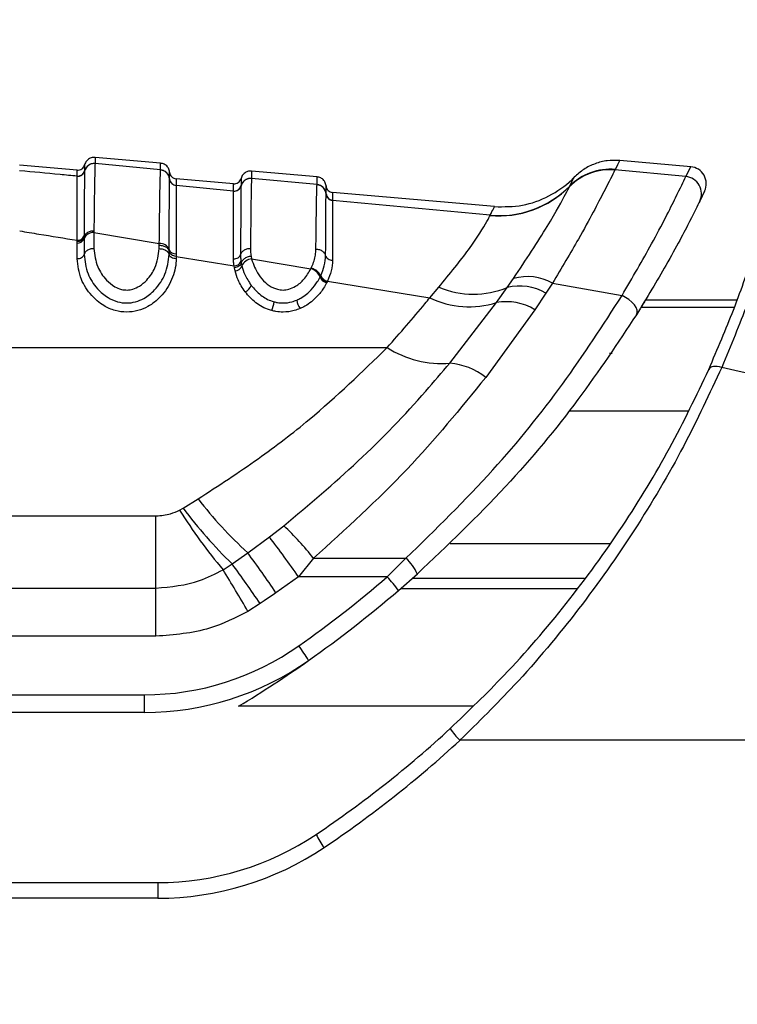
# Model space of a CAD drawing. Header units: millimetres. Extents: x 1684 to 18395, y 701 to 16538.
# Tile 15 of 61: x 3340 to 3390, y 5210 to 5279. Entities that reach past the tile are written whole.
import ezdxf

# ---------------------------------------------------------------- set-up
doc = ezdxf.new("R2010")
doc.units = ezdxf.units.MM
doc.header["$LTSCALE"] = 2
doc.layers.add('COMPONENT_GEOMETRY', color=7, linetype='Continuous')
doc.styles.add('SLDTEXTSTYLE0', font='TXT', dxfattribs={"width": 0.75})
doc.dimstyles.new('SLDDIMSTYLE1', dxfattribs={"dimtxt": 100, "dimasz": 6.604, "dimexe": 0, "dimexo": 0.0625, "dimgap": 25, "dimtad": 0, "dimtih": 1, "dimtoh": 1, "dimdec": 1, "dimrnd": 1e-09, "dimzin": 12, "dimdsep": 46, "dimtxsty": 'SLDTEXTSTYLE0', "dimsah": 1, "dimcen": 0.09, "dimadec": 0, "dimazin": 3, "dimtfac": 1, "dimtdec": 1, "dimtofl": 0, "dimtmove": 0, "dimatfit": 3, "dimfxl": 1, "dimfrac": 2, "dimtolj": 1, "dimtzin": 12, "dimarcsym": 0})

# ---------------------------------------------------------------- blocks, each defined once
blk = doc.blocks.new('_D_2')
at = {"layer": 'COMPONENT_GEOMETRY', "color": 7}
for p, q in [((7817.169, 5970.28), (7817.169, 3903.617)), ((7617.099, 3883.305), (7586.631, 3883.305)), ((7586.631, 3883.305), (7586.631, 3724.555)), ((8017.238, 3883.305), (8047.707, 3883.305)), ((8047.707, 3883.305), (8047.707, 3724.555)), ((7586.631, 3724.555), (7617.099, 3724.555)), ((8047.707, 3724.555), (8017.238, 3724.555)), ((7817.169, 1508.274), (7817.169, 3574.937)), ((3335.908, 1508.274), (7823.519, 1508.274))]:
    blk.add_line(p, q, dxfattribs=at)
for points in [[(7817.169, 5970.28), (7816.153, 5963.676), (7818.185, 5963.676)], [(7817.169, 1508.274), (7818.185, 1514.878), (7816.153, 1514.878)]]:
    blk.add_solid(points, dxfattribs=at)
at = {"layer": 'COMPONENT_GEOMETRY', "color": 7, "char_height": 100, "attachment_point": 1, "style": 'SLDTEXTSTYLE0'}
for s, insert in [('7\'3.83"', (7617.099, 3853.462)), ('2231', (7669.391, 3703.844))]:
    blk.add_mtext(s, dxfattribs=dict(at, insert=insert))

msp = doc.modelspace()

# ---------------------------------------------------------------- linework, layer by layer
at = {"color": 7, "linetype": 'Continuous', "lineweight": 25}
for p, q in [((3349.568, 5269.281), (3344.963, 5269.684)), ((3343.697, 5268.791), (3339.66, 5269.144)), ((3344.963, 5269.252), (3344.963, 5269.246)), ((3349.568, 5268.809), (3344.963, 5269.246)), ((3349.568, 5268.804), (3349.568, 5268.809)), ((3381.522, 5268.811), (3381.518, 5268.801)), ((3386.509, 5268.334), (3381.518, 5268.801)), ((3381.533, 5268.832), (3381.522, 5268.811)), ((3386.845, 5269.031), (3381.852, 5269.468)), ((3386.509, 5268.334), (3386.845, 5269.031)), ((3343.697, 5268.36), (3343.697, 5268.364)), ((3343.697, 5268.355), (3343.697, 5268.36)), ((3344.225, 5268.732), (3344.224, 5268.726)), ((3344.225, 5268.736), (3344.225, 5268.732)), ((3350.205, 5268.164), (3350.205, 5268.17)), ((3350.205, 5268.161), (3350.205, 5268.164)), ((3354.697, 5267.828), (3350.66, 5268.182)), ((3360.568, 5268.318), (3355.963, 5268.721)), ((3355.963, 5268.209), (3355.963, 5268.204)), ((3360.568, 5267.769), (3355.963, 5268.204)), ((3350.66, 5267.713), (3350.66, 5267.707)), ((3350.66, 5267.707), (3350.66, 5267.704)), ((3354.697, 5267.322), (3350.66, 5267.704)), ((3355.225, 5267.689), (3355.224, 5267.684)), ((3355.225, 5267.693), (3355.225, 5267.689)), ((3360.568, 5267.763), (3360.568, 5267.769)), ((3378.318, 5267.631), (3378.323, 5267.642)), ((3378.323, 5267.642), (3378.335, 5267.665)), ((3354.697, 5267.318), (3354.697, 5267.322)), ((3354.697, 5267.313), (3354.697, 5267.318)), ((3361.205, 5267.124), (3361.205, 5267.129)), ((3361.205, 5267.12), (3361.205, 5267.124)), ((3373.05, 5266.223), (3361.66, 5267.219)), ((3387.823, 5267.318), (3387.482, 5266.615)), ((3361.66, 5266.672), (3361.66, 5266.667)), ((3361.66, 5266.667), (3361.66, 5266.664)), ((3372.738, 5265.621), (3361.66, 5266.664)), ((3372.733, 5265.602), (3372.738, 5265.621)), ((3344.189, 5264.163), (3344.188, 5264.085)), ((3344.188, 5264.085), (3344.188, 5263.97)), ((3344.188, 5263.97), (3344.188, 5262.86)), ((3344.88, 5264.515), (3344.879, 5264.397)), ((3344.879, 5264.397), (3344.879, 5263.271)), ((3344.879, 5264.397), (3349.479, 5263.628)), ((3343.695, 5263.665), (3343.696, 5263.779)), ((3343.695, 5262.566), (3343.695, 5263.665)), ((3343.696, 5263.779), (3343.696, 5263.858)), ((3349.479, 5263.271), (3349.479, 5263.511)), ((3350.169, 5263.096), (3350.169, 5263.21)), ((3350.169, 5262.86), (3350.169, 5263.096)), ((3350.661, 5262.908), (3350.662, 5262.721)), ((3350.662, 5262.721), (3350.662, 5262.566)), ((3350.662, 5262.721), (3354.735, 5262.058)), ((3355.929, 5262.737), (3355.968, 5262.545)), ((3354.755, 5261.934), (3354.735, 5262.058)), ((3354.804, 5261.706), (3354.755, 5261.934)), ((3355.225, 5262.382), (3355.244, 5262.266)), ((3355.244, 5262.266), (3355.289, 5262.055)), ((3355.968, 5262.545), (3360.135, 5261.851)), ((3360.135, 5261.851), (3360.165, 5261.914)), ((3360.781, 5261.28), (3360.815, 5261.349)), ((3360.815, 5261.349), (3360.833, 5261.387)), ((3361.28, 5260.95), (3361.243, 5260.876)), ((3361.299, 5260.991), (3361.28, 5260.95)), ((3361.299, 5260.991), (3368.493, 5259.825)), ((3368.493, 5259.825), (3369.14, 5260.562)), ((3373.193, 5259.482), (3373.942, 5260.54)), ((3373.942, 5260.54), (3374.386, 5261.176)), ((3377.119, 5260.839), (3376.656, 5260.142)), ((3377.119, 5260.839), (3382.015, 5259.971)), ((3376.656, 5260.142), (3375.879, 5258.98)), ((3369.908, 5255.229), (3373.193, 5259.482)), ((3383.683, 5259.685), (3390.104, 5259.685)), ((3375.879, 5258.98), (3372.428, 5254.217)), ((3309.999, 5256.319), (3365.5, 5256.319)), ((3351.15, 5245.031), (3352.211, 5245.689)), ((3350.902, 5244.891), (3351.15, 5245.031)), ((3312.09, 5244.5), (3349.245, 5244.5)), ((3349.245, 5239.42), (3349.245, 5244.5)), ((3357.222, 5243.015), (3358.233, 5243.795)), ((3355.693, 5241.9), (3357.222, 5243.015)), ((3354.6, 5241.117), (3355.693, 5241.9)), ((3353.962, 5240.707), (3354.6, 5241.117)), ((3360.321, 5241.508), (3359.273, 5240.205)), ((3360.321, 5241.508), (3366.822, 5241.508)), ((3366.822, 5241.508), (3365.511, 5240.205)), ((3359.273, 5240.205), (3357.684, 5239.092)), ((3365.511, 5240.205), (3359.273, 5240.205)), ((3366.292, 5239.251), (3367.622, 5240.414)), ((3312.09, 5239.42), (3349.245, 5239.42)), ((3349.245, 5236.033), (3349.245, 5239.42)), ((3356.571, 5238.326), (3355.71, 5237.78)), ((3349.245, 5236.033), (3312.09, 5236.033)), ((3298.968, 5231.917), (3348.444, 5231.917)), ((3348.444, 5230.676), (3348.444, 5231.917)), ((3348.444, 5230.676), (3298.968, 5230.676)), ((3448.743, 5228.717), (3370.616, 5228.717)), ((3294.968, 5218.717), (3349.368, 5218.717)), ((3349.368, 5218.717), (3349.368, 5217.62)), ((3349.368, 5217.62), (3294.968, 5217.62))]:
    msp.add_line(p, q, dxfattribs=at)
at = {"color": 8, "linetype": 'Continuous', "lineweight": 25}
for p, q in [((3355.225, 5268.2), (3355.225, 5268.198)), ((3383.364, 5259.166), (3389.921, 5259.166)), ((3378.307, 5251.879), (3386.664, 5251.879)), ((3369.925, 5242.548), (3381.153, 5242.548)), ((3379.368, 5240.089), (3367.255, 5240.089)), ((3366.438, 5239.377), (3378.851, 5239.377)), ((3371.52, 5231.111), (3355.058, 5231.111))]:
    msp.add_line(p, q, dxfattribs=at)
at = {"color": 7, "linetype": 'Continuous', "lineweight": 25, "flags": 128}
for points in [[(3383.03, 5258.632), (3383.08, 5258.773), (3383.07, 5258.941), (3383.002, 5259.128), (3382.88, 5259.322), (3382.709, 5259.514), (3382.5, 5259.693), (3382.265, 5259.848), (3382.015, 5259.971)], [(3389.023, 5254.928), (3388.867, 5254.969), (3388.715, 5254.992), (3388.572, 5254.999), (3388.441, 5254.987), (3388.327, 5254.959), (3388.232, 5254.914), (3388.16, 5254.853), (3388.111, 5254.78)]]:
    msp.add_lwpolyline(points, dxfattribs=at)
at = {"color": 7, "linetype": 'Continuous', "lineweight": 25}
for centre, radius, start, end in [((3344.901, 5268.549), 0.7, 84.97124, 165.35687), ((3349.508, 5268.113), 0.699, 4.67178, 85.07883), ((3381.158, 5264.824), 3.994, 84.83396, 135.33008), ((3381.162, 5264.835), 3.993, 84.82475, 135.31619), ((3381.172, 5264.858), 3.991, 84.81052, 135.30579), ((3386.74, 5267.836), 1.2, 334.43657, 85), ((3343.741, 5268.862), 0.5, 264.97875, 345.33417), ((3343.741, 5268.853), 0.5, 265.00308, 345.33833), ((3350.703, 5268.21), 0.499, 184.67172, 265.07874), ((3350.703, 5268.201), 0.5, 184.69504, 265.06787), ((3355.901, 5267.507), 0.7, 84.96748, 165.33833), ((3386.403, 5267.139), 1.199, 334.08419, 84.96717), ((3354.741, 5267.82), 0.5, 264.97477, 345.32069), ((3354.741, 5267.811), 0.5, 264.98976, 345.32035), ((3360.508, 5267.072), 0.699, 4.68473, 85.09192), ((3373.364, 5272.552), 6.979, 264.80571, 315.28289), ((3373.369, 5272.577), 6.985, 264.81944, 315.30965), ((3361.703, 5267.17), 0.499, 184.68465, 265.09181), ((3361.703, 5267.161), 0.499, 184.7036, 265.08128), ((3343.741, 5264.142), 0.48, 264.59932, 338.91578), ((3343.742, 5264.334), 0.479, 264.50452, 339.07421), ((3344.815, 5263.728), 0.672, 84.59932, 158.91578), ((3349.545, 5262.958), 0.674, 22.00738, 95.6068), ((3350.617, 5263.388), 0.481, 201.6492, 275.34955), ((3354.741, 5262.581), 0.523, 269.27413, 337.66087), ((3354.774, 5262.26), 0.555, 273.12236, 338.24688), ((3356.011, 5261.77), 0.776, 93.17071, 158.49119), ((3359.94, 5260.979), 0.893, 19.67195, 77.43163), ((3361.383, 5261.501), 0.641, 200.18969, 257.44388), ((3361.42, 5261.606), 0.627, 200.48541, 258.89574), ((3375.351, 5257.753), 3.557, 60.19136, 105.7429), ((3355.241, 5260.921), 0.736, 291.60222, 341.80172), ((3371.566, 5266.336), 6.264, 247.20463, 292.29243), ((3374.806, 5256.985), 3.659, 59.63546, 103.6556), ((3371.275, 5265.584), 6.396, 244.21513, 287.44841), ((3355.425, 5259.764), 2.139, 336.74202, 353.93357), ((3360.575, 5259.886), 1.452, 189.10345, 214.5169), ((3373.879, 5255.721), 3.823, 58.46172, 100.33969), ((3369.32, 5262.312), 7.107, 237.48561, 274.74793), ((3369.478, 5250.516), 4.733, 51.4564, 84.7868), ((3375.049, 5263.187), 28.771, 217.4582, 227.72078), ((3383.619, 5265.6), 38.72, 212.33274, 220.00896), ((3378.103, 5265.308), 33.728, 216.95391, 225.82585), ((3345.408, 5229.991), 18.842, 37.67668, 47.1039), ((3273.561, 5179.827), 104.842, 35.16162, 37.06316), ((3267.337, 5177.154), 109.54, 34.43305, 36.23309), ((3264.513, 5175.407), 111.505, 34.35147, 36.10745), ((3364.64, 5239.074), 3.269, 24.21062, 48.12123), ((3247.04, 5174.863), 125.569, 30.06943, 31.62518), ((3310.635, 5304.281), 84.364, 305.21714, 310.5774), ((3355.308, 5231.054), 13.705, 36.73414, 41.88688), ((3310.635, 5304.239), 85.564, 305.21714, 310.5774), ((3348.444, 5250.717), 18.8, 270, 305.21714), ((3346.812, 5226.169), 15.493, 31.81285, 36.37941), ((3348.444, 5250.676), 20, 270, 305.21714), ((3310.635, 5304.239), 85.564, 301.27769, 305.21714), ((3317.168, 5286.717), 77.8, 303.85503, 312.70802), ((3373.536, 5231.793), 4.242, 211.95692, 226.48397), ((3317.168, 5286.62), 78.8, 303.85503, 312.70802), ((3349.368, 5238.717), 20, 270, 303.85503), ((3365.218, 5224.307), 5.197, 205.04231, 216.98513), ((3349.368, 5238.62), 21, 270, 303.85503)]:
    msp.add_arc(centre, radius, start, end, dxfattribs=at)
for points, knots in [([(3344.963, 5269.684), (3344.871, 5269.681), (3344.686, 5269.676), (3344.441, 5269.535), (3344.287, 5269.35), (3344.241, 5269.213), (3344.225, 5269.163)], [0, 0, 0, 0, 0.279636, 0.559272, 0.838908, 1, 1, 1, 1]), ([(3344.963, 5269.684), (3344.963, 5269.684), (3344.963, 5269.682), (3344.963, 5269.653), (3344.963, 5269.56), (3344.963, 5269.441), (3344.963, 5269.305), (3344.963, 5269.252)], [0, 0, 0, 0, 0.04475, 0.3480765, 0.4997344, 0.8031202, 1, 1, 1, 1]), ([(3343.697, 5268.364), (3343.697, 5268.446), (3343.697, 5268.574), (3343.697, 5268.744), (3343.697, 5268.771), (3343.697, 5268.791)], [0, 0, 0, 0, 0.315656, 0.498077, 1, 1, 1, 1]), ([(3344.963, 5269.252), (3344.871, 5269.249), (3344.686, 5269.244), (3344.441, 5269.103), (3344.287, 5268.918), (3344.241, 5268.782), (3344.225, 5268.732)], [0, 0, 0, 0, 0.279621, 0.559243, 0.838864, 1, 1, 1, 1]), ([(3344.225, 5269.163), (3344.225, 5269.143), (3344.225, 5269.116), (3344.225, 5268.946), (3344.225, 5268.817), (3344.225, 5268.736)], [0, 0, 0, 0, 0.501924, 0.684345, 1, 1, 1, 1]), ([(3344.963, 5269.246), (3344.961, 5269.22), (3344.953, 5269.111), (3344.941, 5268.693), (3344.926, 5267.945), (3344.907, 5266.774), (3344.891, 5265.487), (3344.88, 5264.515)], [0, 0, 0, 0, 0.078702, 0.324589, 0.496687, 0.620034, 1, 1, 1, 1]), ([(3349.479, 5263.628), (3349.489, 5264.549), (3349.505, 5265.93), (3349.523, 5267.131), (3349.544, 5268.242), (3349.557, 5268.56), (3349.568, 5268.804)], [0, 0, 0, 0, 0.328466, 0.492618, 0.610176, 1, 1, 1, 1]), ([(3349.568, 5268.809), (3349.568, 5268.828), (3349.568, 5268.937), (3349.568, 5269.06), (3349.568, 5269.191), (3349.568, 5269.267), (3349.568, 5269.277), (3349.568, 5269.281)], [0, 0, 0, 0, 0.061922, 0.352279, 0.497453, 0.787868, 1, 1, 1, 1]), ([(3350.205, 5268.64), (3350.197, 5268.692), (3350.176, 5268.834), (3350.057, 5269.044), (3349.84, 5269.225), (3349.659, 5269.262), (3349.568, 5269.281)], [0, 0, 0, 0, 0.161092, 0.440728, 0.720364, 1, 1, 1, 1]), ([(3350.205, 5268.164), (3350.197, 5268.216), (3350.176, 5268.358), (3350.056, 5268.568), (3349.839, 5268.749), (3349.658, 5268.785), (3349.568, 5268.804)], [0, 0, 0, 0, 0.161045, 0.440696, 0.720348, 1, 1, 1, 1]), ([(3381.518, 5268.801), (3381.324, 5268.42), (3380.94, 5267.664), (3379.307, 5264.503), (3377.759, 5261.911), (3377.119, 5260.839)], [0, 0, 0, 0, 0.373601, 0.740943, 1, 1, 1, 1]), ([(3381.852, 5269.468), (3381.846, 5269.457), (3381.83, 5269.423), (3381.653, 5269.071), (3381.533, 5268.832)], [0, 0, 0, 0, 0.32125, 1, 1, 1, 1]), ([(3343.697, 5268.364), (3343.297, 5268.402), (3341.951, 5268.53), (3340.606, 5268.658), (3339.66, 5268.748)], [0, 0, 0, 0, 0.297159, 1, 1, 1, 1]), ([(3343.696, 5263.858), (3343.696, 5263.977), (3343.696, 5264.738), (3343.696, 5265.858), (3343.696, 5267.584), (3343.697, 5268.034), (3343.697, 5268.355)], [0, 0, 0, 0, 0.046606, 0.296296, 0.499313, 1, 1, 1, 1]), ([(3344.224, 5268.726), (3344.224, 5268.714), (3344.219, 5268.561), (3344.211, 5267.851), (3344.199, 5266.208), (3344.193, 5265.06), (3344.189, 5264.285), (3344.189, 5264.163)], [0, 0, 0, 0, 0.038183, 0.500666, 0.703622, 0.953369, 1, 1, 1, 1]), ([(3350.169, 5263.21), (3350.17, 5263.385), (3350.174, 5264.234), (3350.18, 5265.449), (3350.192, 5267.321), (3350.2, 5267.809), (3350.205, 5268.161)], [0, 0, 0, 0, 0.062027, 0.301058, 0.495826, 1, 1, 1, 1]), ([(3350.205, 5268.17), (3350.205, 5268.304), (3350.205, 5268.485), (3350.205, 5268.615), (3350.205, 5268.63), (3350.205, 5268.64)], [0, 0, 0, 0, 0.497444, 0.671476, 1, 1, 1, 1]), ([(3350.66, 5268.182), (3350.66, 5268.172), (3350.66, 5268.157), (3350.66, 5268.028), (3350.66, 5267.847), (3350.66, 5267.713)], [0, 0, 0, 0, 0.328526, 0.502557, 1, 1, 1, 1]), ([(3355.963, 5268.721), (3355.871, 5268.719), (3355.686, 5268.714), (3355.441, 5268.573), (3355.287, 5268.387), (3355.241, 5268.25), (3355.225, 5268.2)], [0, 0, 0, 0, 0.279636, 0.559272, 0.838908, 1, 1, 1, 1]), ([(3355.963, 5268.209), (3355.871, 5268.207), (3355.686, 5268.202), (3355.441, 5268.061), (3355.287, 5267.876), (3355.241, 5267.739), (3355.225, 5267.689)], [0, 0, 0, 0, 0.279624, 0.559248, 0.838872, 1, 1, 1, 1]), ([(3355.225, 5268.198), (3355.225, 5268.187), (3355.225, 5268.171), (3355.224, 5268.032), (3355.225, 5267.838), (3355.225, 5267.693)], [0, 0, 0, 0, 0.323837, 0.493792, 1, 1, 1, 1]), ([(3355.963, 5268.204), (3355.959, 5268.129), (3355.945, 5267.836), (3355.919, 5266.372), (3355.895, 5264.173), (3355.885, 5263.272)], [0, 0, 0, 0, 0.1671708, 0.6586021, 1, 1, 1, 1]), ([(3355.963, 5268.721), (3355.963, 5268.717), (3355.963, 5268.706), (3355.963, 5268.605), (3355.963, 5268.44), (3355.963, 5268.28), (3355.963, 5268.209)], [0, 0, 0, 0, 0.2211371, 0.4996836, 0.7787658, 1, 1, 1, 1]), ([(3360.568, 5267.769), (3360.568, 5267.847), (3360.568, 5268.017), (3360.568, 5268.191), (3360.568, 5268.3), (3360.568, 5268.313), (3360.568, 5268.318)], [0, 0, 0, 0, 0.229155, 0.497999, 0.767356, 1, 1, 1, 1]), ([(3361.205, 5267.677), (3361.197, 5267.729), (3361.176, 5267.872), (3361.057, 5268.082), (3360.84, 5268.263), (3360.659, 5268.3), (3360.568, 5268.318)], [0, 0, 0, 0, 0.161092, 0.440728, 0.720364, 1, 1, 1, 1]), ([(3373.05, 5266.223), (3373.71, 5266.219), (3375.031, 5266.212), (3376.914, 5266.901), (3378.07, 5267.71), (3378.593, 5268.23), (3378.651, 5268.288)], [0, 0, 0, 0, 0.320009, 0.640018, 0.960026, 1, 1, 1, 1]), ([(3378.335, 5267.665), (3378.477, 5267.945), (3378.643, 5268.271), (3378.65, 5268.286), (3378.651, 5268.288)], [0, 0, 0, 0, 0.858737, 1, 1, 1, 1]), ([(3382.015, 5259.971), (3382.747, 5261.23), (3384.367, 5264.019), (3385.964, 5267.222), (3386.327, 5267.963), (3386.509, 5268.334)], [0, 0, 0, 0, 0.291567, 0.64553, 1, 1, 1, 1]), ([(3350.66, 5267.704), (3350.66, 5267.697), (3350.66, 5267.547), (3350.661, 5266.819), (3350.661, 5265.091), (3350.662, 5263.903), (3350.661, 5263.078), (3350.661, 5262.908)], [0, 0, 0, 0, 0.0237849, 0.5040366, 0.6987849, 0.9379242, 1, 1, 1, 1]), ([(3354.697, 5267.322), (3354.697, 5267.467), (3354.697, 5267.661), (3354.697, 5267.801), (3354.697, 5267.817), (3354.697, 5267.828)], [0, 0, 0, 0, 0.498522, 0.665896, 1, 1, 1, 1]), ([(3355.224, 5267.684), (3355.224, 5267.681), (3355.22, 5267.528), (3355.212, 5266.81), (3355.201, 5264.969), (3355.195, 5263.652), (3355.191, 5262.852)], [0, 0, 0, 0, 0.007962, 0.495763, 0.693873, 1, 1, 1, 1]), ([(3360.493, 5263.223), (3360.503, 5264.095), (3360.52, 5265.589), (3360.542, 5266.927), (3360.557, 5267.558), (3360.565, 5267.712), (3360.568, 5267.763)], [0, 0, 0, 0, 0.360245, 0.616478, 0.87209, 1, 1, 1, 1]), ([(3361.205, 5267.124), (3361.197, 5267.176), (3361.176, 5267.318), (3361.056, 5267.527), (3360.839, 5267.708), (3360.658, 5267.745), (3360.568, 5267.763)], [0, 0, 0, 0, 0.161052, 0.440701, 0.720351, 1, 1, 1, 1]), ([(3361.205, 5267.129), (3361.205, 5267.286), (3361.205, 5267.494), (3361.205, 5267.647), (3361.205, 5267.665), (3361.205, 5267.677)], [0, 0, 0, 0, 0.498209, 0.65934, 1, 1, 1, 1]), ([(3374.386, 5261.176), (3375.248, 5262.481), (3376.962, 5265.075), (3378.04, 5267.081), (3378.247, 5267.49), (3378.318, 5267.631)], [0, 0, 0, 0, 0.3986557, 0.7924475, 1, 1, 1, 1]), ([(3354.696, 5262.555), (3354.696, 5263.337), (3354.696, 5264.623), (3354.696, 5266.491), (3354.697, 5266.97), (3354.697, 5267.313)], [0, 0, 0, 0, 0.305943, 0.504043, 1, 1, 1, 1]), ([(3361.175, 5262.778), (3361.177, 5263.154), (3361.181, 5264.04), (3361.191, 5265.791), (3361.199, 5266.843), (3361.204, 5267.079), (3361.205, 5267.12)], [0, 0, 0, 0, 0.155855, 0.367463, 0.888474, 1, 1, 1, 1]), ([(3361.66, 5267.219), (3361.66, 5267.207), (3361.66, 5267.189), (3361.66, 5267.036), (3361.66, 5266.829), (3361.66, 5266.672)], [0, 0, 0, 0, 0.340661, 0.501792, 1, 1, 1, 1]), ([(3361.66, 5266.664), (3361.66, 5266.624), (3361.66, 5266.4), (3361.661, 5265.382), (3361.662, 5263.684), (3361.661, 5262.823), (3361.661, 5262.458)], [0, 0, 0, 0, 0.1114205, 0.6322798, 0.8440097, 1, 1, 1, 1]), ([(3372.738, 5265.621), (3372.829, 5265.794), (3373.011, 5266.146), (3373.037, 5266.197), (3373.05, 5266.223)], [0, 0, 0, 0, 0.493573, 1, 1, 1, 1]), ([(3387.482, 5266.615), (3387.308, 5266.26), (3386.958, 5265.548), (3385.37, 5262.479), (3383.76, 5259.832), (3383.03, 5258.632)], [0, 0, 0, 0, 0.352553, 0.706371, 1, 1, 1, 1]), ([(3369.14, 5260.562), (3369.901, 5261.499), (3370.878, 5262.7), (3372.09, 5264.437), (3372.611, 5265.306), (3372.713, 5265.554), (3372.733, 5265.602)], [0, 0, 0, 0, 0.369773, 0.474126, 0.896691, 1, 1, 1, 1]), ([(3392.772, 5265.199), (3392.638, 5264.763), (3392.37, 5263.889), (3391.101, 5259.938), (3389.658, 5256.459), (3389.023, 5254.928)], [0, 0, 0, 0, 0.3588979, 0.7178919, 1, 1, 1, 1]), ([(3339.662, 5264.517), (3340.114, 5264.443), (3341.458, 5264.223), (3342.803, 5264.003), (3343.696, 5263.858)], [0, 0, 0, 0, 0.336503, 1, 1, 1, 1]), ([(3344.88, 5264.515), (3344.788, 5264.508), (3344.604, 5264.492), (3344.372, 5264.373), (3344.234, 5264.227), (3344.201, 5264.123), (3344.188, 5264.085)], [0, 0, 0, 0, 0.279684, 0.559369, 0.839055, 1, 1, 1, 1]), ([(3388.111, 5254.78), (3388.729, 5256.227), (3390.135, 5259.521), (3391.355, 5263.254), (3391.603, 5264.079), (3391.726, 5264.492)], [0, 0, 0, 0, 0.281295, 0.64019, 1, 1, 1, 1]), ([(3344.879, 5263.271), (3344.787, 5263.264), (3344.604, 5263.249), (3344.372, 5263.134), (3344.234, 5262.995), (3344.201, 5262.896), (3344.188, 5262.86)], [0, 0, 0, 0, 0.279636, 0.559272, 0.838908, 1, 1, 1, 1]), ([(3344.879, 5263.271), (3344.931, 5262.843), (3345.025, 5262.08), (3345.62, 5261.154), (3346.244, 5260.626), (3346.768, 5260.399), (3347.221, 5260.345), (3347.671, 5260.424), (3348.158, 5260.661), (3348.729, 5261.157), (3349.323, 5262.055), (3349.421, 5262.817), (3349.479, 5263.271)], [0, 0, 0, 0, 0.181549, 0.323795, 0.40885, 0.462296, 0.504185, 0.545984, 0.60056, 0.677304, 0.807908, 1, 1, 1, 1]), ([(3349.479, 5263.511), (3349.479, 5263.511), (3349.479, 5263.551), (3349.479, 5263.589), (3349.479, 5263.628)], [0, 0, 0, 0, 0.009627, 1, 1, 1, 1]), ([(3349.479, 5263.511), (3349.57, 5263.504), (3349.754, 5263.489), (3349.986, 5263.374), (3350.123, 5263.232), (3350.157, 5263.133), (3350.169, 5263.096)], [0, 0, 0, 0, 0.279619, 0.559239, 0.838858, 1, 1, 1, 1]), ([(3349.479, 5263.271), (3349.57, 5263.264), (3349.754, 5263.249), (3349.986, 5263.134), (3350.123, 5262.995), (3350.157, 5262.896), (3350.169, 5262.86)], [0, 0, 0, 0, 0.279636, 0.559272, 0.838908, 1, 1, 1, 1]), ([(3355.885, 5263.272), (3355.794, 5263.265), (3355.61, 5263.251), (3355.377, 5263.135), (3355.238, 5262.991), (3355.203, 5262.89), (3355.191, 5262.852)], [0, 0, 0, 0, 0.279647, 0.559295, 0.838942, 1, 1, 1, 1]), ([(3355.885, 5263.272), (3355.886, 5263.213), (3355.887, 5263.095), (3355.902, 5262.917), (3355.92, 5262.797), (3355.929, 5262.737)], [0, 0, 0, 0, 0.335805, 0.671409, 1, 1, 1, 1]), ([(3350.662, 5262.566), (3350.661, 5262.518), (3350.655, 5262.032), (3350.431, 5261.098), (3349.721, 5259.969), (3348.825, 5259.241), (3347.983, 5258.889), (3347.177, 5258.776), (3346.329, 5258.895), (3345.45, 5259.288), (3344.589, 5260.04), (3343.862, 5261.19), (3343.755, 5262.079), (3343.695, 5262.566)], [0, 0, 0, 0, 0.0151759, 0.1540156, 0.2879277, 0.3801861, 0.4401026, 0.4996209, 0.5608333, 0.6300646, 0.7229901, 0.8483361, 1, 1, 1, 1]), ([(3344.188, 5262.86), (3344.243, 5262.404), (3344.342, 5261.578), (3345, 5260.525), (3345.755, 5259.856), (3346.492, 5259.52), (3347.177, 5259.423), (3347.826, 5259.515), (3348.531, 5259.814), (3349.313, 5260.462), (3350.008, 5261.54), (3350.112, 5262.398), (3350.169, 5262.86)], [0, 0, 0, 0, 0.15944, 0.28915, 0.381199, 0.445786, 0.500416, 0.553519, 0.609166, 0.699962, 0.838274, 1, 1, 1, 1]), ([(3350.662, 5262.721), (3350.603, 5262.732), (3350.486, 5262.754), (3350.333, 5262.84), (3350.216, 5262.955), (3350.185, 5263.049), (3350.169, 5263.096)], [0, 0, 0, 0, 0.249979, 0.499967, 0.749972, 1, 1, 1, 1]), ([(3355.191, 5262.852), (3355.193, 5262.757), (3355.196, 5262.602), (3355.217, 5262.443), (3355.225, 5262.382)], [0, 0, 0, 0, 0.6183, 1, 1, 1, 1]), ([(3355.929, 5262.737), (3355.838, 5262.721), (3355.656, 5262.69), (3355.426, 5262.555), (3355.289, 5262.404), (3355.256, 5262.303), (3355.244, 5262.266)], [0, 0, 0, 0, 0.279745, 0.559492, 0.839241, 1, 1, 1, 1]), ([(3360.165, 5261.914), (3360.179, 5261.945), (3360.256, 5262.113), (3360.368, 5262.418), (3360.47, 5262.827), (3360.485, 5263.091), (3360.493, 5263.223)], [0, 0, 0, 0, 0.0699535, 0.379787, 0.6898702, 1, 1, 1, 1]), ([(3361.175, 5262.778), (3361.164, 5262.816), (3361.132, 5262.922), (3360.997, 5263.072), (3360.768, 5263.196), (3360.584, 5263.214), (3360.493, 5263.223)], [0, 0, 0, 0, 0.16106, 0.440707, 0.720353, 1, 1, 1, 1]), ([(3360.833, 5261.387), (3360.928, 5261.618), (3361.123, 5262.092), (3361.157, 5262.545), (3361.175, 5262.778)], [0, 0, 0, 0, 0.48654, 1, 1, 1, 1]), ([(3354.735, 5262.058), (3354.726, 5262.122), (3354.703, 5262.29), (3354.698, 5262.454), (3354.696, 5262.555)], [0, 0, 0, 0, 0.381074, 1, 1, 1, 1]), ([(3355.289, 5262.055), (3355.347, 5261.855), (3355.483, 5261.387), (3355.773, 5260.945), (3355.94, 5260.691)], [0, 0, 0, 0, 0.4263641, 1, 1, 1, 1]), ([(3355.968, 5262.545), (3356.1, 5262.167), (3356.304, 5261.58), (3356.892, 5260.899), (3357.37, 5260.563), (3357.806, 5260.399), (3358.183, 5260.345), (3358.636, 5260.412), (3359.166, 5260.659), (3359.727, 5261.15), (3359.989, 5261.601), (3360.135, 5261.851)], [0, 0, 0, 0, 0.231984, 0.360069, 0.466873, 0.51259, 0.572217, 0.631946, 0.711676, 0.840177, 1, 1, 1, 1]), ([(3360.165, 5261.914), (3360.251, 5261.884), (3360.424, 5261.824), (3360.643, 5261.658), (3360.773, 5261.49), (3360.804, 5261.387), (3360.815, 5261.349)], [0, 0, 0, 0, 0.279668, 0.559337, 0.839005, 1, 1, 1, 1]), ([(3361.661, 5262.458), (3361.644, 5262.212), (3361.609, 5261.736), (3361.4, 5261.234), (3361.299, 5260.991)], [0, 0, 0, 0, 0.514824, 1, 1, 1, 1]), ([(3355.512, 5260.236), (3355.33, 5260.511), (3355.015, 5260.989), (3354.867, 5261.493), (3354.804, 5261.706)], [0, 0, 0, 0, 0.576286, 1, 1, 1, 1]), ([(3359.142, 5259.656), (3359.239, 5259.702), (3359.637, 5259.892), (3360.147, 5260.33), (3360.553, 5260.855), (3360.719, 5261.164), (3360.781, 5261.28)], [0, 0, 0, 0, 0.124287, 0.511412, 0.81784, 1, 1, 1, 1]), ([(3355.94, 5260.691), (3356.146, 5260.451), (3356.531, 5260.005), (3357.158, 5259.653), (3357.507, 5259.551), (3357.552, 5259.538)], [0, 0, 0, 0, 0.500878, 0.934932, 1, 1, 1, 1]), ([(3361.243, 5260.876), (3361.176, 5260.751), (3360.993, 5260.413), (3360.537, 5259.829), (3359.955, 5259.335), (3359.495, 5259.118), (3359.379, 5259.063)], [0, 0, 0, 0, 0.175438, 0.474731, 0.868035, 1, 1, 1, 1]), ([(3357.39, 5258.919), (3357.334, 5258.936), (3356.92, 5259.057), (3356.19, 5259.457), (3355.744, 5259.969), (3355.512, 5260.236)], [0, 0, 0, 0, 0.069549, 0.515215, 1, 1, 1, 1]), ([(3365.5, 5256.319), (3366.415, 5257.351), (3367.456, 5258.524), (3368.381, 5259.685), (3368.493, 5259.825)], [0, 0, 0, 0, 0.879479, 1, 1, 1, 1]), ([(3366.822, 5241.508), (3368.914, 5243.549), (3372.928, 5247.464), (3378.04, 5253.828), (3380.677, 5257.903), (3382.015, 5259.971)], [0, 0, 0, 0, 0.349022, 0.66958, 1, 1, 1, 1]), ([(3357.552, 5259.538), (3357.629, 5259.519), (3357.834, 5259.47), (3358.26, 5259.436), (3358.732, 5259.498), (3359.031, 5259.613), (3359.142, 5259.656)], [0, 0, 0, 0, 0.147341, 0.391101, 0.775571, 1, 1, 1, 1]), ([(3383.683, 5259.685), (3383.675, 5259.671), (3383.657, 5259.643), (3383.574, 5259.506), (3383.448, 5259.302), (3383.364, 5259.166)], [0, 0, 0, 0, 0.250115, 0.50023, 1, 1, 1, 1]), ([(3359.379, 5259.063), (3359.244, 5259.011), (3358.87, 5258.868), (3358.28, 5258.793), (3357.745, 5258.834), (3357.487, 5258.896), (3357.39, 5258.919)], [0, 0, 0, 0, 0.219455, 0.606408, 0.852957, 1, 1, 1, 1]), ([(3383.03, 5258.632), (3381.712, 5256.648), (3379.033, 5252.617), (3373.858, 5246.333), (3369.742, 5242.426), (3367.622, 5240.414)], [0, 0, 0, 0, 0.3195668, 0.6495312, 1, 1, 1, 1]), ([(3352.211, 5245.689), (3353.631, 5246.613), (3356.339, 5248.375), (3360.944, 5251.891), (3363.739, 5254.607), (3365.5, 5256.319)], [0, 0, 0, 0, 0.289895, 0.552414, 1, 1, 1, 1]), ([(3358.233, 5243.795), (3360.005, 5245.283), (3363.583, 5248.288), (3367.369, 5252.234), (3369.352, 5254.572), (3369.908, 5255.229)], [0, 0, 0, 0, 0.413759, 0.835317, 1, 1, 1, 1]), ([(3369.937, 5229.548), (3371.211, 5230.771), (3374.094, 5233.541), (3378.199, 5238.317), (3382.117, 5243.719), (3385.525, 5249.348), (3387.24, 5252.95), (3388.111, 5254.78)], [0, 0, 0, 0, 0.163252, 0.36949, 0.579973, 0.786741, 1, 1, 1, 1]), ([(3389.023, 5254.928), (3388.17, 5253.089), (3386.437, 5249.351), (3383.022, 5243.545), (3379.02, 5237.873), (3374.866, 5232.906), (3371.906, 5229.988), (3370.616, 5228.717)], [0, 0, 0, 0, 0.207126, 0.42092, 0.626857, 0.837345, 1, 1, 1, 1]), ([(3448.872, 5241.363), (3438.868, 5243.604), (3418.835, 5248.091), (3398.968, 5252.647), (3389.023, 5254.928)], [0, 0, 0, 0, 0.499424, 1, 1, 1, 1]), ([(3372.428, 5254.217), (3370.645, 5252.033), (3367.026, 5247.598), (3362.578, 5243.558), (3360.321, 5241.508)], [0, 0, 0, 0, 0.492706, 1, 1, 1, 1]), ([(3349.245, 5244.5), (3349.252, 5244.5), (3349.599, 5244.501), (3350.179, 5244.572), (3350.696, 5244.8), (3350.902, 5244.891)], [0, 0, 0, 0, 0.012104, 0.6063, 1, 1, 1, 1]), ([(3349.245, 5239.42), (3350.294, 5239.511), (3351.955, 5239.655), (3353.421, 5240.423), (3353.962, 5240.707)], [0, 0, 0, 0, 0.631475, 1, 1, 1, 1]), ([(3357.684, 5239.092), (3357.407, 5238.902), (3357.036, 5238.646), (3356.665, 5238.391), (3356.571, 5238.326)], [0, 0, 0, 0, 0.7455515, 1, 1, 1, 1]), ([(3355.71, 5237.78), (3354.827, 5237.332), (3352.801, 5236.305), (3350.528, 5236.131), (3349.245, 5236.033)], [0, 0, 0, 0, 0.435611, 1, 1, 1, 1])]:
    msp.add_open_spline(points, degree=3, knots=knots, dxfattribs=at)
for points in [[(3343.697, 5268.791), (3343.756, 5268.792), (3343.874, 5268.793), (3344.034, 5268.873), (3344.163, 5268.997), (3344.204, 5269.108), (3344.225, 5269.163)], [(3381.852, 5269.468), (3381.558, 5269.475), (3380.969, 5269.489), (3380.11, 5269.263), (3379.309, 5268.877), (3378.871, 5268.484), (3378.651, 5268.288)], [(3343.697, 5268.36), (3343.756, 5268.361), (3343.874, 5268.363), (3344.034, 5268.442), (3344.163, 5268.567), (3344.204, 5268.677), (3344.225, 5268.732)], [(3350.205, 5268.64), (3350.216, 5268.582), (3350.237, 5268.466), (3350.342, 5268.321), (3350.487, 5268.215), (3350.602, 5268.193), (3350.66, 5268.182)], [(3350.205, 5268.164), (3350.216, 5268.107), (3350.237, 5267.991), (3350.342, 5267.846), (3350.487, 5267.741), (3350.602, 5267.718), (3350.66, 5267.707)], [(3354.697, 5267.828), (3354.756, 5267.829), (3354.874, 5267.831), (3355.034, 5267.91), (3355.163, 5268.035), (3355.204, 5268.145), (3355.225, 5268.2)], [(3354.697, 5267.318), (3354.756, 5267.319), (3354.874, 5267.321), (3355.034, 5267.4), (3355.163, 5267.524), (3355.204, 5267.634), (3355.225, 5267.689)], [(3361.205, 5267.677), (3361.216, 5267.619), (3361.237, 5267.504), (3361.342, 5267.358), (3361.487, 5267.252), (3361.602, 5267.23), (3361.66, 5267.219)], [(3361.205, 5267.124), (3361.216, 5267.066), (3361.237, 5266.951), (3361.342, 5266.806), (3361.487, 5266.7), (3361.602, 5266.678), (3361.66, 5266.667)], [(3343.696, 5263.78), (3343.754, 5263.784), (3343.871, 5263.793), (3344.024, 5263.861), (3344.142, 5263.96), (3344.173, 5264.043), (3344.188, 5264.085)], [(3343.695, 5262.566), (3343.754, 5262.57), (3343.871, 5262.578), (3344.024, 5262.644), (3344.142, 5262.74), (3344.173, 5262.82), (3344.188, 5262.86)], [(3350.662, 5262.566), (3350.603, 5262.57), (3350.486, 5262.578), (3350.333, 5262.644), (3350.216, 5262.74), (3350.184, 5262.82), (3350.169, 5262.86)], [(3354.696, 5262.555), (3354.754, 5262.559), (3354.871, 5262.567), (3355.025, 5262.633), (3355.143, 5262.73), (3355.175, 5262.812), (3355.191, 5262.852)], [(3361.175, 5262.778), (3361.19, 5262.735), (3361.219, 5262.649), (3361.335, 5262.546), (3361.486, 5262.474), (3361.603, 5262.463), (3361.661, 5262.458)], [(3355.244, 5262.266), (3355.228, 5262.226), (3355.197, 5262.145), (3355.081, 5262.041), (3354.929, 5261.962), (3354.813, 5261.943), (3354.755, 5261.933)], [(3360.815, 5261.349), (3360.83, 5261.307), (3360.859, 5261.224), (3360.97, 5261.105), (3361.115, 5261.006), (3361.225, 5260.969), (3361.28, 5260.95)]]:
    msp.add_open_spline(points, degree=3, dxfattribs=at)
at = {"color": 8, "linetype": 'Continuous', "lineweight": 25}
msp.add_open_spline([(3381.314, 5255.913), (3381.307, 5255.911), (3381.3, 5255.907), (3381.142, 5255.913), (3381.129, 5255.914)], degree=3, knots=[0, 0, 0, 0, 0.9167424, 1, 1, 1, 1], dxfattribs=at)

# ---------------------------------------------------------------- dimensions: what is measured, and where the dimension line sits
at = {"layer": 'COMPONENT_GEOMETRY', "color": 7}
dim = msp.add_linear_dim(base=(7817.169, 1508.274), p1=(10062.074, 5970.28), p2=(3333.368, 1508.274), angle=90, dimstyle='SLDDIMSTYLE1', dxfattribs=at)
dim.commit()
dim.dimension.update_dxf_attribs({"geometry": '_D_2', "text_midpoint": (7817.169, 3739.277), "dimtype": 160})

doc.saveas('drawing.dxf')
